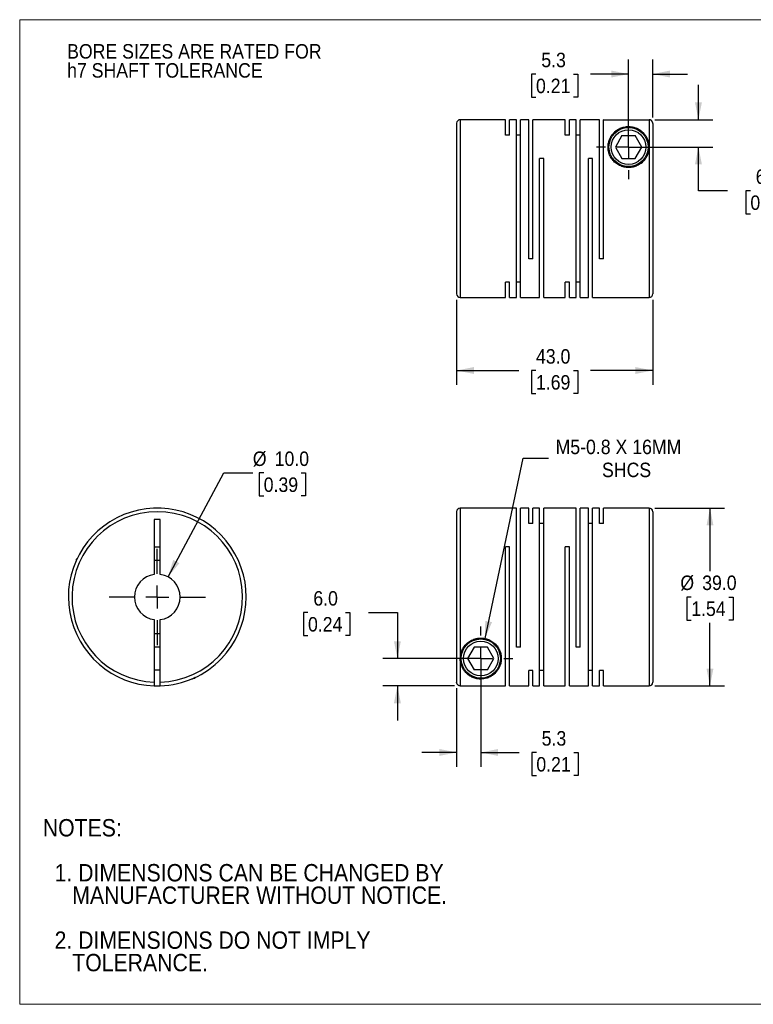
# Model space of a CAD drawing. Header units: millimetres. Extents: x 0 to 279, y 0 to 216.
# Tile 1 of 2: x 0 to 161, y 0 to 216. Entities that reach past the tile are written whole.
import ezdxf

# ---------------------------------------------------------------- set-up
doc = ezdxf.new("R2010")
doc.units = ezdxf.units.MM
doc.linetypes.add('SLD-Solid', pattern=[0])
doc.layers.add('SLD-0', color=7, linetype='SLD-Solid', lineweight=25)
doc.layers.add('TEXT', color=140, linetype='SLD-Solid', lineweight=25)
doc.styles.add('SLDTEXTSTYLE0', font='GOTHIC.TTF', dxfattribs={"width": 0.913})
doc.dimstyles.new('SLDDIMSTYLE0', dxfattribs={"dimtxt": 3.175, "dimasz": 3.81, "dimexe": 0, "dimexo": 0.0625, "dimgap": 0.79375, "dimtad": 0, "dimtih": 1, "dimtoh": 1, "dimdec": 1, "dimrnd": 1e-09, "dimzin": 4, "dimdsep": 46, "dimtxsty": 'SLDTEXTSTYLE0', "dimsah": 1, "dimcen": 0, "dimadec": 0, "dimazin": 1, "dimtfac": 1, "dimtdec": 1, "dimtofl": 0, "dimtmove": 0, "dimatfit": 3, "dimfxl": 0, "dimfrac": 2, "dimtolj": 1, "dimtzin": 12, "dimarcsym": 0})
doc.dimstyles.new('SLDDIMSTYLE1', dxfattribs={"dimtxt": 3.175, "dimasz": 3.81, "dimexe": 0, "dimexo": 0.0625, "dimgap": 0.79375, "dimtad": 0, "dimtih": 1, "dimtoh": 1, "dimdec": 1, "dimrnd": 1e-09, "dimzin": 4, "dimdsep": 46, "dimtxsty": 'SLDTEXTSTYLE0', "dimsah": 1, "dimcen": 0.09, "dimadec": 0, "dimazin": 1, "dimtfac": 1, "dimtdec": 1, "dimtofl": 0, "dimtmove": 0, "dimatfit": 3, "dimfxl": 0, "dimfrac": 2, "dimtolj": 1, "dimtzin": 12, "dimarcsym": 0})
doc.dimstyles.new('SLDDIMSTYLE2', dxfattribs={"dimtxt": 3.175, "dimasz": 3.81, "dimexe": 0, "dimexo": 0.0625, "dimgap": 0.79375, "dimtad": 0, "dimtih": 1, "dimtoh": 1, "dimdec": 1, "dimrnd": 1e-09, "dimzin": 12, "dimdsep": 46, "dimtxsty": 'SLDTEXTSTYLE0', "dimsah": 1, "dimcen": 0.09, "dimadec": 0, "dimazin": 3, "dimtfac": 1, "dimtdec": 1, "dimtmove": 0, "dimatfit": 0, "dimfxl": 0, "dimfrac": 2, "dimtolj": 1, "dimtzin": 12, "dimarcsym": 0})
doc.dimstyles.new('SLDDIMSTYLE3', dxfattribs={"dimtxt": 3.175, "dimasz": 3.81, "dimexe": 0, "dimexo": 0.0625, "dimgap": 0.79375, "dimtad": 0, "dimtih": 1, "dimtoh": 1, "dimdec": 1, "dimrnd": 1e-09, "dimzin": 4, "dimdsep": 46, "dimtxsty": 'SLDTEXTSTYLE0', "dimsah": 1, "dimcen": 0.09, "dimadec": 0, "dimazin": 1, "dimtfac": 1, "dimtdec": 1, "dimtmove": 0, "dimatfit": 0, "dimfxl": 0, "dimfrac": 2, "dimtolj": 1, "dimtzin": 12, "dimarcsym": 0})
doc.dimstyles.new('SLDDIMSTYLE4', dxfattribs={"dimtxt": 3.175, "dimasz": 3.81, "dimexe": 0, "dimexo": 0.0625, "dimgap": 0.79375, "dimtad": 0, "dimtih": 1, "dimtoh": 1, "dimdec": 1, "dimrnd": 1e-09, "dimzin": 12, "dimdsep": 46, "dimtxsty": 'SLDTEXTSTYLE0', "dimsah": 1, "dimcen": 0, "dimadec": 0, "dimazin": 3, "dimtfac": 1, "dimtdec": 1, "dimtofl": 0, "dimtmove": 0, "dimatfit": 3, "dimfxl": 0, "dimfrac": 2, "dimtolj": 1, "dimtzin": 12, "dimarcsym": 0})

# ---------------------------------------------------------------- blocks, each defined once
blk = doc.blocks.new('Block2')
at = {"color": 7, "linetype": 'SLD-Solid', "lineweight": 18}
for p, q in [((279.4, 215.9), (0, 215.9)), ((0, 0), (0, 215.9)), ((279.4, 0), (0, 0))]:
    blk.add_line(p, q, dxfattribs=at)
blk = doc.blocks.new('SW_NOTE_0_2')
at = {"layer": 'SLD-0', "color": 0, "char_height": 3.175, "attachment_point": 1, "style": 'SLDTEXTSTYLE0'}
for s, insert in [('BORE SIZES ARE RATED FOR ', (0, 4.06)), ('h7 SHAFT TOLERANCE', (0, -0.12))]:
    blk.add_mtext(s, dxfattribs=dict(at, insert=insert))
blk = doc.blocks.new('SW_NOTE_0_3')
at = {"layer": 'TEXT', "color": 0, "char_height": 3.81, "attachment_point": 1, "style": 'SLDTEXTSTYLE0'}
for s, insert in [('NOTES:', (0, 4.87)), ('  1. DIMENSIONS CAN BE CHANGED BY     ', (0, -4.99)), ('     MANUFACTURER WITHOUT NOTICE.', (0, -9.91)), ('  2. DIMENSIONS DO NOT IMPLY ', (0, -19.77)), ('     TOLERANCE.', (0, -24.69))]:
    blk.add_mtext(s, dxfattribs=dict(at, insert=insert))
blk = doc.blocks.new('_D')
at = {"layer": 'SLD-0'}
for p, q in [((32.53, 93.72), (44.76, 116.52)), ((44.76, 116.52), (51.11, 116.52)), ((53.5, 116.52), (52.54, 116.52)), ((52.54, 116.52), (52.54, 111.48)), ((61.71, 116.52), (62.68, 116.52)), ((62.68, 116.52), (62.68, 111.48)), ((52.54, 111.48), (53.5, 111.48)), ((62.68, 111.48), (61.71, 111.48))]:
    blk.add_line(p, q, dxfattribs=at)
blk.add_solid([(32.53, 93.72), (35.01, 96.72), (33.66, 97.44)], dxfattribs=at)
at = {"layer": 'SLD-0', "char_height": 3.175, "attachment_point": 1, "style": 'SLDTEXTSTYLE0'}
for s, insert in [('%%c', (51.11, 121.22)), ('10.0', (55.9, 121.22)), ('0.39', (53.5, 115.53))]:
    blk.add_mtext(s, dxfattribs=dict(at, insert=insert))
blk = doc.blocks.new('SW_CENTERMARKSYMBOL_0')
at = {"layer": 'SLD-0', "color": 0}
for p, q in [((0, 5.08), (0, 10.54)), ((0, 0), (0, 2.54)), ((-5.08, 0), (-10.54, 0)), ((0, 0), (-2.54, 0)), ((0, 0), (0, -2.54)), ((0, 0), (2.54, 0)), ((5.08, 0), (10.54, 0)), ((0, -5.08), (0, -10.54))]:
    blk.add_line(p, q, dxfattribs=at)
blk = doc.blocks.new('_D_1')
at = {"layer": 'SLD-0'}
for p, q in [((139.26, 108.81), (154.51, 108.81)), ((151.34, 108.81), (151.34, 95)), ((147.23, 89.31), (146.27, 89.31)), ((146.27, 89.31), (146.27, 84.27)), ((155.45, 89.31), (156.41, 89.31)), ((156.41, 89.31), (156.41, 84.27)), ((146.27, 84.27), (147.23, 84.27)), ((156.41, 84.27), (155.45, 84.27)), ((151.34, 69.81), (151.34, 83.63)), ((139.26, 69.81), (154.51, 69.81))]:
    blk.add_line(p, q, dxfattribs=at)
for points in [[(151.34, 108.81), (150.58, 105), (152.1, 105)], [(151.34, 69.81), (152.1, 73.62), (150.58, 73.62)]]:
    blk.add_solid(points, dxfattribs=at)
at = {"layer": 'SLD-0', "char_height": 3.175, "attachment_point": 1, "style": 'SLDTEXTSTYLE0'}
for s, insert in [('%%c', (144.84, 94.02)), ('39.0', (149.63, 94.02)), ('1.54', (147.23, 88.33))]:
    blk.add_mtext(s, dxfattribs=dict(at, insert=insert))
blk = doc.blocks.new('_D_2')
at = {"layer": 'SLD-0'}
for p, q in [((101.09, 74.54), (101.09, 52.05)), ((95.79, 69.36), (95.79, 52.05)), ((95.79, 55.23), (88.17, 55.23)), ((101.09, 55.23), (109.52, 55.23)), ((113.27, 55.2), (112.3, 55.2)), ((112.3, 55.2), (112.3, 50.16)), ((121.48, 55.2), (122.44, 55.2)), ((122.44, 55.2), (122.44, 50.16)), ((112.3, 50.16), (113.27, 50.16)), ((122.44, 50.16), (121.48, 50.16))]:
    blk.add_line(p, q, dxfattribs=at)
for points in [[(95.79, 55.23), (91.98, 55.99), (91.98, 54.46)], [(101.09, 55.23), (104.9, 54.46), (104.9, 55.99)]]:
    blk.add_solid(points, dxfattribs=at)
at = {"layer": 'SLD-0', "char_height": 3.175, "attachment_point": 1, "style": 'SLDTEXTSTYLE0'}
for s, insert in [('5.3', (114.44, 59.9)), ('0.21', (113.27, 54.22))]:
    blk.add_mtext(s, dxfattribs=dict(at, insert=insert))
blk = doc.blocks.new('_D_3')
at = {"layer": 'SLD-0'}
for p, q in [((63.21, 85.91), (62.24, 85.91)), ((62.24, 85.91), (62.24, 80.87)), ((71.42, 85.91), (72.39, 85.91)), ((72.39, 85.91), (72.39, 80.87)), ((76.46, 85.93), (82.81, 85.93)), ((82.81, 85.93), (82.81, 75.81)), ((62.24, 80.87), (63.21, 80.87)), ((72.39, 80.87), (71.42, 80.87)), ((99.82, 75.81), (79.64, 75.81)), ((95.32, 69.83), (79.64, 69.83)), ((82.81, 69.83), (82.81, 62.21))]:
    blk.add_line(p, q, dxfattribs=at)
for points in [[(82.81, 75.81), (83.57, 79.62), (82.05, 79.62)], [(82.81, 69.83), (82.05, 66.02), (83.57, 66.02)]]:
    blk.add_solid(points, dxfattribs=at)
at = {"layer": 'SLD-0', "char_height": 3.175, "attachment_point": 1, "style": 'SLDTEXTSTYLE0'}
for s, insert in [('6.0', (64.38, 90.61)), ('0.24', (63.21, 84.92))]:
    blk.add_mtext(s, dxfattribs=dict(at, insert=insert))
blk = doc.blocks.new('_D_4')
at = {"layer": 'SLD-0'}
for p, q in [((102.02, 80.22), (110.35, 119.75)), ((110.35, 119.75), (115.91, 119.75))]:
    blk.add_line(p, q, dxfattribs=at)
blk.add_solid([(102.02, 80.22), (103.55, 83.79), (102.06, 84.1)], dxfattribs=at)
at = {"layer": 'SLD-0', "char_height": 3.175, "attachment_point": 1, "style": 'SLDTEXTSTYLE0'}
for s, insert in [('M5-0.8 X 16MM', (117.49, 123.81)), ('SHCS', (127.67, 118.77))]:
    blk.add_mtext(s, dxfattribs=dict(at, insert=insert))
blk = doc.blocks.new('SW_CENTERMARKSYMBOL_1')
at = {"layer": 'SLD-0', "color": 0}
for p, q in [((0, 5.08), (0, 7.04)), ((0, 0), (0, 2.54)), ((-5.08, 0), (-7.04, 0)), ((0, 0), (-2.54, 0)), ((0, 0), (0, -2.54)), ((0, 0), (2.54, 0)), ((5.08, 0), (7.04, 0)), ((0, -5.08), (0, -7.04))]:
    blk.add_line(p, q, dxfattribs=at)
blk = doc.blocks.new('_D_6')
at = {"layer": 'SLD-0'}
for p, q in [((95.79, 154.51), (95.79, 135.81)), ((138.79, 154.51), (138.79, 135.81)), ((95.79, 138.98), (109.44, 138.98)), ((113.19, 138.96), (112.22, 138.96)), ((112.22, 138.96), (112.22, 133.92)), ((121.4, 138.96), (122.37, 138.96)), ((122.37, 138.96), (122.37, 133.92)), ((138.79, 138.98), (125.15, 138.98)), ((112.22, 133.92), (113.19, 133.92)), ((122.37, 133.92), (121.4, 133.92))]:
    blk.add_line(p, q, dxfattribs=at)
for points in [[(95.79, 138.98), (99.6, 138.22), (99.6, 139.74)], [(138.79, 138.98), (134.98, 139.74), (134.98, 138.22)]]:
    blk.add_solid(points, dxfattribs=at)
at = {"layer": 'SLD-0', "char_height": 3.175, "attachment_point": 1, "style": 'SLDTEXTSTYLE0'}
for s, insert in [('43.0', (113.19, 143.66)), ('1.69', (113.19, 137.97))]:
    blk.add_mtext(s, dxfattribs=dict(at, insert=insert))
blk = doc.blocks.new('_D_7')
at = {"layer": 'SLD-0'}
for p, q in [((148.81, 193.97), (148.81, 201.59)), ((139.26, 193.97), (151.98, 193.97)), ((134.76, 187.98), (151.98, 187.98)), ((148.81, 178.38), (148.81, 187.98)), ((155.16, 178.38), (148.81, 178.38)), ((160.2, 178.35), (159.23, 178.35)), ((159.23, 178.35), (159.23, 173.31)), ((168.41, 178.35), (169.37, 178.35)), ((169.37, 178.35), (169.37, 173.31)), ((159.23, 173.31), (160.2, 173.31)), ((169.37, 173.31), (168.41, 173.31))]:
    blk.add_line(p, q, dxfattribs=at)
for points in [[(148.81, 193.97), (149.57, 197.78), (148.05, 197.78)], [(148.81, 187.98), (148.05, 184.17), (149.57, 184.17)]]:
    blk.add_solid(points, dxfattribs=at)
at = {"layer": 'SLD-0', "char_height": 3.175, "attachment_point": 1, "style": 'SLDTEXTSTYLE0'}
for s, insert in [('6.0', (161.37, 183.06)), ('0.24', (160.2, 177.37))]:
    blk.add_mtext(s, dxfattribs=dict(at, insert=insert))
blk = doc.blocks.new('_D_8')
at = {"layer": 'SLD-0'}
for p, q in [((133.49, 189.25), (133.49, 207.16)), ((138.79, 194.44), (138.79, 207.16)), ((113.19, 203.96), (112.22, 203.96)), ((112.22, 203.96), (112.22, 198.92)), ((121.4, 203.96), (122.37, 203.96)), ((122.37, 203.96), (122.37, 198.92)), ((133.49, 203.98), (125.15, 203.98)), ((138.79, 203.98), (146.41, 203.98)), ((112.22, 198.92), (113.19, 198.92)), ((122.37, 198.92), (121.4, 198.92))]:
    blk.add_line(p, q, dxfattribs=at)
for points in [[(133.49, 203.98), (129.68, 204.75), (129.68, 203.22)], [(138.79, 203.98), (142.6, 203.22), (142.6, 204.75)]]:
    blk.add_solid(points, dxfattribs=at)
at = {"layer": 'SLD-0', "char_height": 3.175, "attachment_point": 1, "style": 'SLDTEXTSTYLE0'}
for s, insert in [('5.3', (114.36, 208.66)), ('0.21', (113.19, 202.97))]:
    blk.add_mtext(s, dxfattribs=dict(at, insert=insert))
blk = doc.blocks.new('SW_CENTERMARKSYMBOL_3')
at = {"layer": 'SLD-0', "color": 0}
for p, q in [((0, 5.08), (0, 7.04)), ((0, 0), (0, 2.54)), ((-5.08, 0), (-7.04, 0)), ((0, 0), (-2.54, 0)), ((0, 0), (0, -2.54)), ((0, 0), (2.54, 0)), ((5.08, 0), (7.04, 0)), ((0, -5.08), (0, -7.04))]:
    blk.add_line(p, q, dxfattribs=at)

msp = doc.modelspace()

# ---------------------------------------------------------------- linework, layer by layer
for p, q in [((95.79, 193.18), (95.79, 155.78)), ((106.49, 193.98), (96.59, 193.98)), ((96.59, 193.98), (96.59, 154.98)), ((106.49, 190.58), (106.49, 193.98)), ((108.89, 193.98), (107.41, 193.98)), ((107.41, 190.58), (107.41, 193.98)), ((108.89, 154.98), (108.89, 193.98)), ((111.59, 193.98), (109.81, 193.98)), ((109.81, 154.98), (109.81, 193.98)), ((111.59, 163.48), (111.59, 193.98)), ((119.59, 193.98), (112.51, 193.98)), ((112.51, 163.48), (112.51, 193.98)), ((119.59, 190.58), (119.59, 193.98)), ((121.99, 193.98), (120.51, 193.98)), ((120.51, 190.58), (120.51, 193.98)), ((121.99, 154.98), (121.99, 193.98)), ((127.09, 193.98), (122.91, 193.98)), ((122.91, 154.98), (122.91, 193.98)), ((127.09, 163.48), (127.09, 193.98)), ((128.09, 193.98), (128.01, 193.98)), ((128.01, 163.48), (128.01, 193.98)), ((128.09, 193.97), (128.09, 193.98)), ((128.09, 193.97), (137.99, 193.97)), ((137.99, 193.97), (137.99, 187.98)), ((138.79, 193.17), (138.79, 155.78)), ((107.41, 190.58), (106.49, 190.58)), ((109.81, 190.58), (108.89, 190.58)), ((120.51, 190.58), (119.59, 190.58)), ((122.91, 190.58), (121.99, 190.58)), ((132.05, 190.48), (130.61, 187.98)), ((132.05, 190.48), (134.94, 190.48)), ((136.38, 187.98), (134.94, 190.48)), ((130.61, 187.98), (132.05, 185.48)), ((134.94, 185.48), (136.38, 187.98)), ((137.99, 187.98), (137.99, 154.98)), ((114.91, 185.48), (113.99, 185.48)), ((113.99, 154.98), (113.99, 185.48)), ((114.91, 154.98), (114.91, 185.48)), ((125.61, 185.48), (124.69, 185.48)), ((124.69, 154.98), (124.69, 185.48)), ((125.61, 154.98), (125.61, 185.48)), ((132.05, 185.48), (134.94, 185.48)), ((112.51, 163.48), (111.59, 163.48)), ((128.01, 163.48), (127.09, 163.48)), ((107.41, 158.38), (106.49, 158.38)), ((106.49, 154.98), (106.49, 158.38)), ((107.41, 154.98), (107.41, 158.38)), ((109.81, 158.38), (108.89, 158.38)), ((120.51, 158.38), (119.59, 158.38)), ((119.59, 154.98), (119.59, 158.38)), ((120.51, 154.98), (120.51, 158.38)), ((122.91, 158.38), (121.99, 158.38)), ((96.59, 154.98), (106.49, 154.98)), ((107.41, 154.98), (108.89, 154.98)), ((109.81, 154.98), (113.99, 154.98)), ((114.91, 154.98), (119.59, 154.98)), ((120.51, 154.98), (121.99, 154.98)), ((122.91, 154.98), (124.69, 154.98)), ((125.61, 154.98), (137.99, 154.98)), ((95.79, 108.01), (95.79, 70.63)), ((108.89, 108.81), (96.59, 108.81)), ((96.59, 108.81), (96.59, 75.81)), ((108.89, 78.31), (108.89, 108.81)), ((111.59, 108.81), (109.81, 108.81)), ((109.81, 78.31), (109.81, 108.81)), ((111.59, 105.42), (111.59, 108.81)), ((113.99, 108.81), (112.51, 108.81)), ((112.51, 105.42), (112.51, 108.81)), ((113.99, 69.81), (113.99, 108.81)), ((121.99, 108.81), (114.91, 108.81)), ((114.91, 69.81), (114.91, 108.81)), ((121.99, 78.31), (121.99, 108.81)), ((124.69, 108.81), (122.91, 108.81)), ((122.91, 78.31), (122.91, 108.81)), ((124.69, 69.81), (124.69, 108.81)), ((127.09, 108.81), (125.61, 108.81)), ((125.61, 69.81), (125.61, 108.81)), ((127.09, 105.42), (127.09, 108.81)), ((137.99, 108.81), (128.01, 108.81)), ((128.01, 105.42), (128.01, 108.81)), ((137.99, 108.81), (137.99, 69.81)), ((138.79, 108.01), (138.79, 70.61)), ((30.82, 106.31), (29.52, 106.31)), ((29.52, 106.31), (29.52, 94.27)), ((30.82, 94.27), (30.82, 106.31)), ((112.51, 105.42), (111.59, 105.42)), ((114.91, 105.42), (113.99, 105.42)), ((125.61, 105.42), (124.69, 105.42)), ((128.01, 105.42), (127.09, 105.42)), ((29.52, 100.31), (30.82, 100.31)), ((107.41, 100.31), (106.49, 100.31)), ((106.49, 69.83), (106.49, 100.31)), ((107.41, 69.81), (107.41, 100.31)), ((120.51, 100.31), (119.59, 100.31)), ((119.59, 69.81), (119.59, 100.31)), ((120.51, 69.81), (120.51, 100.31)), ((12.57, 97.72), (12.37, 97.51)), ((12.37, 97.51), (12.37, 97.28)), ((12.37, 97.51), (12.48, 97.51)), ((29.52, 84.36), (29.52, 70.63)), ((30.82, 70.63), (30.82, 84.36)), ((30.82, 78.31), (29.52, 78.31)), ((99.65, 78.31), (98.21, 75.81)), ((102.54, 78.31), (99.65, 78.31)), ((103.98, 75.81), (102.54, 78.31)), ((109.81, 78.31), (108.89, 78.31)), ((122.91, 78.31), (121.99, 78.31)), ((96.59, 75.81), (96.59, 69.83)), ((98.21, 75.81), (99.65, 73.31)), ((102.54, 73.31), (103.98, 75.81)), ((29.52, 73.31), (30.82, 73.31)), ((38.13, 71.51), (38.37, 71.51)), ((38.37, 71.51), (38.57, 71.72)), ((38.37, 71.51), (38.37, 71.62)), ((102.54, 73.31), (99.65, 73.31)), ((112.51, 73.21), (111.59, 73.21)), ((111.59, 69.81), (111.59, 73.21)), ((112.51, 69.81), (112.51, 73.21)), ((114.91, 73.21), (113.99, 73.21)), ((125.61, 73.21), (124.69, 73.21)), ((128.01, 73.21), (127.09, 73.21)), ((127.09, 69.81), (127.09, 73.21)), ((128.01, 69.81), (128.01, 73.21)), ((96.59, 69.83), (106.49, 69.83)), ((107.41, 69.81), (111.59, 69.81)), ((112.51, 69.81), (113.99, 69.81)), ((114.91, 69.81), (119.59, 69.81)), ((120.51, 69.81), (124.69, 69.81)), ((125.61, 69.81), (127.09, 69.81)), ((128.01, 69.81), (137.99, 69.81))]:
    msp.add_line(p, q)
for centre, radius in [((133.49, 187.98), 4.3), ((133.49, 187.98), 3.8), ((101.09, 75.81), 4.3), ((101.09, 75.81), 3.8)]:
    msp.add_circle(centre, radius)
for centre, radius, start, end in [((96.59, 193.18), 0.8, 90, 180), ((96.59, 155.78), 0.8, 180, 270), ((137.99, 155.78), 0.8, 270, 0), ((30.17, 89.31), 19.5, 316.1869, 268.0898), ((30.17, 89.31), 18.7, 271.992, 268.008), ((96.59, 108.01), 0.8, 90, 180), ((137.99, 108.01), 0.8, 360, 90), ((30.17, 89.31), 8, 85.3396, 94.6604), ((30.17, 89.31), 5, 97.4696, 262.5304), ((30.17, 89.31), 5, 277.4696, 82.5304), ((30.17, 89.31), 8, 265.3396, 274.6604), ((30.17, 89.31), 19.5, 271.9102, 316.1869), ((30.17, 89.31), 19.5, 268.0898, 271.9129), ((137.99, 70.61), 0.8, 270, 0)]:
    msp.add_arc(centre, radius, start, end)
for points, knots in [([(137.99, 187.98), (137.99, 188.51), (137.85, 189.27), (137.46, 190.15), (137.07, 190.75), (136.58, 191.28), (136.09, 191.67), (135.64, 191.94), (135.26, 192.13), (134.85, 192.28), (134.38, 192.4), (133.86, 192.48), (133.3, 192.49), (132.76, 192.43), (132.29, 192.32), (131.85, 192.18), (131.33, 191.95), (130.78, 191.6), (130.23, 191.11), (129.78, 190.56), (129.42, 189.95), (129.16, 189.25), (129, 188.51), (128.98, 187.71), (129.1, 186.89), (129.4, 186.03), (129.89, 185.22), (130.6, 184.48), (131.49, 183.9), (132.34, 183.61), (133.02, 183.5), (133.67, 183.46), (134.49, 183.56), (135.42, 183.88), (136.25, 184.38), (136.91, 185.01), (137.42, 185.73), (137.76, 186.48), (137.95, 187.24), (137.99, 187.73), (137.99, 187.98)], [0, 0, 0, 0, 0.06223, 0.09355, 0.124752, 0.155914, 0.187298, 0.204082, 0.21871, 0.235532, 0.250076, 0.26627, 0.281408, 0.296184, 0.312791, 0.327335, 0.344132, 0.375368, 0.406533, 0.437515, 0.468652, 0.499851, 0.532648, 0.562116, 0.59447, 0.624545, 0.65637, 0.686925, 0.718189, 0.749231, 0.762668, 0.776104, 0.804051, 0.831993, 0.859747, 0.887966, 0.915288, 0.943908, 0.970974, 1, 1, 1, 1]), ([(138.79, 193.17), (138.79, 193.2), (138.79, 193.26), (138.78, 193.34), (138.75, 193.43), (138.72, 193.5), (138.68, 193.58), (138.64, 193.64), (138.59, 193.7), (138.54, 193.76), (138.48, 193.81), (138.42, 193.85), (138.36, 193.88), (138.3, 193.91), (138.24, 193.93), (138.17, 193.95), (138.11, 193.96), (138.05, 193.97), (138.01, 193.97), (137.99, 193.97)], [0, 0, 0, 0, 0.071069, 0.140606, 0.208613, 0.275089, 0.340035, 0.403449, 0.465332, 0.525685, 0.584507, 0.641799, 0.69756, 0.751791, 0.804492, 0.855663, 0.905304, 0.953416, 1, 1, 1, 1]), ([(96.59, 75.81), (96.59, 75.56), (96.64, 75.04), (96.83, 74.32), (97.13, 73.64), (97.52, 73.05), (98.01, 72.51), (98.5, 72.12), (98.95, 71.85), (99.33, 71.67), (99.74, 71.52), (100.21, 71.39), (100.73, 71.32), (101.28, 71.31), (101.82, 71.36), (102.3, 71.47), (102.74, 71.62), (103.25, 71.85), (103.81, 72.2), (104.35, 72.68), (104.8, 73.23), (105.16, 73.85), (105.43, 74.54), (105.58, 75.29), (105.61, 76.09), (105.49, 76.91), (105.18, 77.76), (104.69, 78.58), (103.99, 79.31), (103.1, 79.89), (102.05, 80.26), (100.93, 80.36), (99.82, 80.18), (98.81, 79.74), (97.97, 79.11), (97.32, 78.33), (96.74, 77.22), (96.59, 76.35), (96.59, 75.81)], [0, 0, 0, 0, 0.029363, 0.062366, 0.093694, 0.124904, 0.156074, 0.187466, 0.204254, 0.218886, 0.235713, 0.250261, 0.266459, 0.2816, 0.29638, 0.312991, 0.327539, 0.34434, 0.375585, 0.406758, 0.437748, 0.468893, 0.5001, 0.532906, 0.562381, 0.594744, 0.624826, 0.65666, 0.687223, 0.718495, 0.749545, 0.780845, 0.812143, 0.843285, 0.87477, 0.905364, 0.937416, 1, 1, 1, 1]), ([(37.67, 71.32), (37.67, 71.32), (37.68, 71.32), (37.76, 71.35), (37.87, 71.4), (37.96, 71.44), (38.04, 71.47), (38.11, 71.5), (38.13, 71.51)], [0, 0, 0, 0, 0.132878, 0.499099, 0.630606, 0.767865, 0.911476, 1, 1, 1, 1]), ([(29.52, 70.63), (29.52, 70.6), (29.52, 70.55), (29.52, 70.47), (29.52, 70.39), (29.52, 70.29), (29.52, 70.18), (29.52, 70.06), (29.52, 69.96), (29.52, 69.88), (29.52, 69.83), (29.52, 69.83), (29.52, 69.83)], [0, 0, 0, 0, 0.062757, 0.124959, 0.187214, 0.250129, 0.374738, 0.499773, 0.62467, 0.749998, 0.874891, 1, 1, 1, 1]), ([(30.82, 69.83), (30.82, 69.83), (30.82, 69.83), (30.82, 69.84), (30.82, 69.87), (30.82, 69.9), (30.82, 69.94), (30.82, 70), (30.82, 70.07), (30.82, 70.18), (30.82, 70.32), (30.82, 70.47), (30.82, 70.57), (30.82, 70.63)], [0, 0, 0, 0, 0.073591, 0.144978, 0.215062, 0.284793, 0.355135, 0.42703, 0.501358, 0.623738, 0.75084, 0.875648, 1, 1, 1, 1]), ([(96.59, 69.83), (96.56, 69.83), (96.5, 69.83), (96.41, 69.84), (96.33, 69.87), (96.25, 69.9), (96.17, 69.94), (96.1, 70), (96.01, 70.07), (95.92, 70.18), (95.85, 70.32), (95.8, 70.47), (95.8, 70.57), (95.79, 70.63)], [0, 0, 0, 0, 0.073591, 0.144978, 0.215062, 0.284793, 0.355135, 0.42703, 0.501358, 0.623738, 0.75084, 0.875648, 1, 1, 1, 1])]:
    msp.add_open_spline(points, degree=3, knots=knots)

# ---------------------------------------------------------------- block references
at = {"color": 7, "linetype": 'Continuous'}
msp.add_blockref('Block2', (0, 0), dxfattribs=at)
at = {"layer": 'SLD-0'}
for name, p in [('SW_NOTE_0_2', (10.4, 206.49)), ('SW_CENTERMARKSYMBOL_3', (133.49, 187.98)), ('SW_CENTERMARKSYMBOL_0', (30.17, 89.31)), ('SW_CENTERMARKSYMBOL_1', (101.09, 75.81))]:
    msp.add_blockref(name, p, dxfattribs=at)
at = {"layer": 'TEXT'}
msp.add_blockref('SW_NOTE_0_3', (5.07, 35.75), dxfattribs=at)

# ---------------------------------------------------------------- dimensions: what is measured, and where the dimension line sits
at = {"layer": 'SLD-0'}
for base, p1, p2, dimstyle, picture, middle in [((133.49, 203.98), (138.79, 193.17), (133.49, 187.98), 'SLDDIMSTYLE2', '_D_8', (117.29, 203.98)), ((95.79, 138.98), (138.79, 155.78), (95.79, 155.78), 'SLDDIMSTYLE1', '_D_6', (117.29, 138.98)), ((95.79, 55.23), (101.09, 75.81), (95.79, 70.63), 'SLDDIMSTYLE2', '_D_2', (117.37, 55.23))]:
    dim = msp.add_linear_dim(base=base, p1=p1, p2=p2, dimstyle=dimstyle, dxfattribs=at)
    dim.commit()
    dim.dimension.update_dxf_attribs({"geometry": picture, "text_midpoint": middle, "dimtype": 160})
for base, p1, p2, picture, middle in [((148.81, 187.98), (137.99, 193.97), (133.49, 187.98), '_D_7', (148.81, 178.38)), ((82.81, 75.81), (96.59, 69.83), (101.09, 75.81), '_D_3', (82.81, 85.93))]:
    dim = msp.add_linear_dim(base=base, p1=p1, p2=p2, angle=90, dimstyle='SLDDIMSTYLE3', dxfattribs=at)
    dim.commit()
    dim.dimension.update_dxf_attribs({"geometry": picture, "text_midpoint": middle, "dimtype": 160})
dim = msp.add_diameter_dim_2p(p1=(100.17, 71.41), p2=(102.02, 80.22), text='M5-0.8 X 16MM\\PSHCS', dimstyle='SLDDIMSTYLE4', override={"dimpost": '<>'}, dxfattribs=at)
dim.commit()
dim.dimension.update_dxf_attribs({"geometry": '_D_4', "text_midpoint": (132.95, 119.75), "dimtype": 163})
dim = msp.add_diameter_dim_2p(p1=(27.81, 84.91), p2=(32.53, 93.72), dimstyle='SLDDIMSTYLE0', dxfattribs=at)
dim.commit()
dim.dimension.update_dxf_attribs({"geometry": '_D', "text_midpoint": (57.61, 116.52), "dimtype": 163})
dim = msp.add_linear_dim(base=(151.34, 69.81), p1=(137.99, 108.81), p2=(137.99, 69.81), angle=90, text='%%c<>', dimstyle='SLDDIMSTYLE1', dxfattribs=at)
dim.commit()
dim.dimension.update_dxf_attribs({"geometry": '_D_1', "text_midpoint": (151.34, 89.31), "dimtype": 160})

doc.saveas('drawing.dxf')
